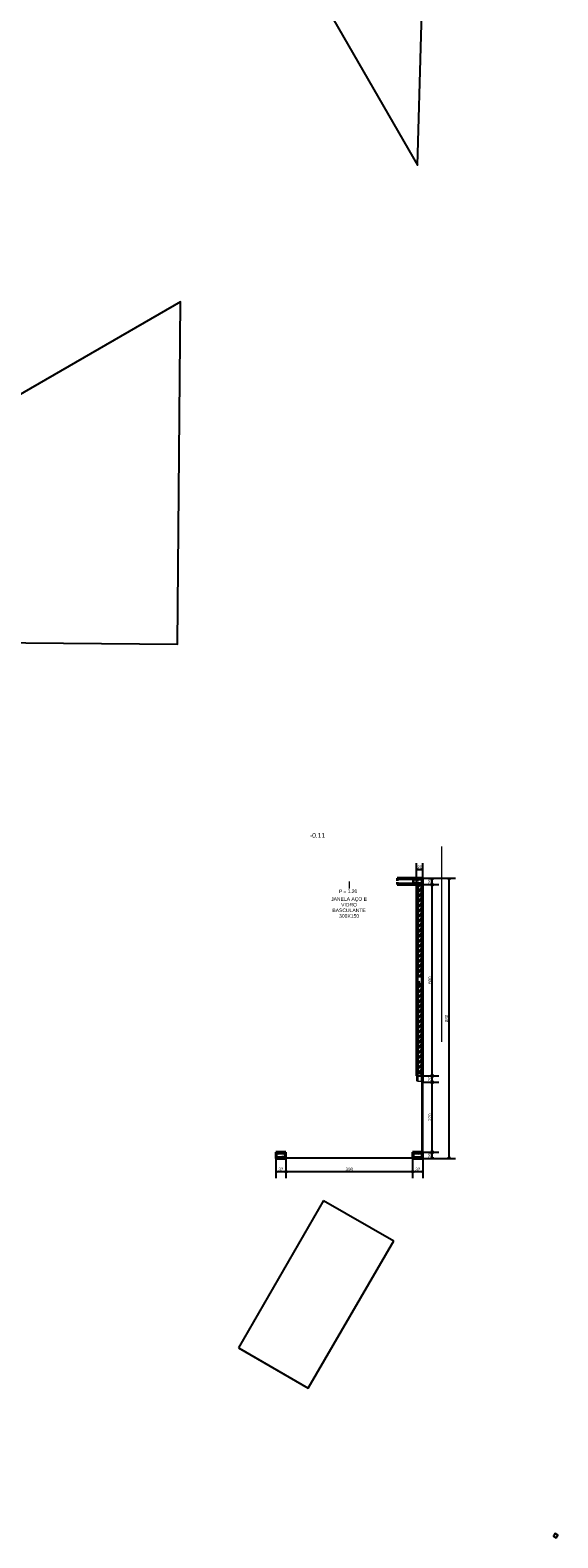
# Model space of a CAD drawing. Header units: millimetres. Extents: x -109 to 627, y -178 to 173.
# Tile 90 of 178: x 136 to 153, y -89 to -42. Entities that reach past the tile are written whole.
import ezdxf

# ---------------------------------------------------------------- set-up
doc = ezdxf.new("R2010")
doc.units = ezdxf.units.MM
doc.layers.add('A-PAREDE', color=5, linetype='Continuous')
doc.layers.add('A-PILAR', color=6, linetype='Continuous')
for name, color, linetype, lineweight in [('ARQ - ALVENARIA - OSSO', 2, 'Continuous', 35), ('ARQ - COTA_NÍVEL', 2, 'Continuous', 5), ('ARQ - DIVISORIA', 3, 'Continuous', 35), ('ARQ - PAREDE VISTA', 4, 'Continuous', 9), ('ARQ - PAREDES_HACHURA', 9, 'Continuous', 35), ('ARQ - PAREDES_REVESTIMENTO', 3, 'Continuous', 35), ('ARQ - PILAR', 4, 'Continuous', 15), ('ARQ - PISO', 9, 'Continuous', 5), ('ARQ -TEXTO_JANELA', 2, 'Continuous', 9)]:
    doc.layers.add(name, color=color, linetype=linetype, lineweight=lineweight)
doc.styles.add('Arial_2', font='arial.ttf', dxfattribs={"height": 0.15})
doc.styles.add('Arial_3', font='arial.ttf', dxfattribs={"height": 0.0015})
doc.styles.add('Arial_4', font='arial.ttf', dxfattribs={"height": 0.1125})
doc.styles.add('GULIM', font='Gulim.ttf')
doc.dimstyles.new('GULIM-100', dxfattribs={"dimtxt": 0.1, "dimasz": 0.05, "dimexe": 0.2, "dimexo": 0, "dimgap": 0.025, "dimtad": 1, "dimdec": 0, "dimlfac": 100, "dimzin": 12, "dimdsep": 46, "dimtxsty": 'GULIM', "dimblk": 'OPEN30', "dimcen": 0, "dimclrd": 152, "dimclre": 152, "dimclrt": 152, "dimaunit": 1, "dimadec": 0, "dimazin": 0, "dimtfac": 1.875, "dimtdec": 0, "dimtmove": 2, "dimatfit": 3, "dimldrblk": 'OPEN30', "dimfxl": 0, "dimtolj": 1, "dimtzin": 12, "dimlwd": -1, "dimarcsym": 0})
pattern_1 = [(50, (122.32176, -85.75427), (0.5462905, -0.0472954), [0.056985, -0.628837]), (355, (122.32176, -85.75427), (-0.105401, 0.573222), [0.045988, -0.50287]), (100.451, (122.36775, -85.75827), (0.4408405, 0.525572), [0.048987, -0.533862]), (46.184, (122.32176, -85.6023), (0.812912, -0.126028), [0.085978, -0.942756]), (96.636, (122.38974, -85.6123), (0.71181, 0.74206), [0.072981, -0.800793]), (351.184, (122.3218, -85.6023), (0.712045, 0.742424), [0.068982, -0.753805]), (21, (122.39774, -85.6403), (0.454867, -0.3062124), [0.056985, -0.628837]), (326, (122.39774, -85.6403), (0.185717, 0.552451), [0.045988, -0.50287]), (71.451, (122.43573, -85.6653), (0.64037, 0.245952), [0.048987, -0.533862]), (37.5, (122.32176, -85.75427), (0.0092036, 0.2540508), [0.0249935, -0.4718778, 0.0249935, -0.4848744, -0.5048692]), (37.5, (122.32176, -85.75427), (0.0092036, 0.2540508), [-1.006739, 0.0249935, -0.4798757]), (7.5, (122.32176, -85.75427), (0.2004088, 0.3006604), [0.0249935, -0.265931, 0.0249935, -0.459881, -0.1919503]), (7.5, (122.32176, -85.75427), (0.2004088, 0.3006604), [-0.775799, 0.0249935, -0.166957]), (327.5, (122.1518, -85.75427), (0.4063776, -0.0170732), [0.0249935, -0.1649573, 0.0249935, -0.5688527, -0.7887957]), (327.5, (122.1518, -85.75427), (0.4063776, -0.0170732), [-0.784797, 0.0249935, -0.763802]), (317.5, (122.07582, -85.75427), (0.4438837, 0.075988), [0.0249935, -0.222942, 0.0249935, -0.369904, -0.559855]), (317.5, (122.07582, -85.75427), (0.4438837, 0.075988), [-0.641834, 0.0249935, -0.5348615])]
pattern_2 = [(45, (122.32176, -85.75427), (-0.07917545, 0.07917545), [])]

# ---------------------------------------------------------------- blocks, each defined once
blk = doc.blocks.new('Identificação de Janela - Modelo 1-6080617-NÍVEL 1')
at = {"layer": 'ARQ -TEXTO_JANELA', "char_height": 0.0015, "attachment_point": 1, "style": 'Arial_3'}
for s, insert, width in [('P', (-0.00449, 0.00572), 0.0016835), ('=', (-0.00267, 0.00556), 0.0015232)]:
    blk.add_mtext(s, dxfattribs=dict(at, insert=insert, width=width))
blk = doc.blocks.new('_Open30')
at = {"color": 0, "linetype": 'ByBlock', "lineweight": -2}
for p, q in [((-1, 0.27), (0, 0)), ((0, 0), (-1, -0.27)), ((0, 0), (-1, 0))]:
    blk.add_line(p, q, dxfattribs=at)
blk = doc.blocks.new('*D1028')
at = {"layer": 'A-PAREDE', "color": 152, "lineweight": -2, "transparency": 16777216}
for p, q in [((148.617, -68.687), (148.617, -68.015)), ((148.817, -68.487), (148.817, -68.015))]:
    blk.add_line(p, q, dxfattribs=at)
at = {"layer": 'A-PAREDE', "color": 152, "transparency": 16777216}
blk.add_line((148.667, -68.215), (148.767, -68.215), dxfattribs=at)
at = {"layer": 'Defpoints', "color": 0, "transparency": 16777216}
for p in [(148.817, -68.215), (148.817, -68.487), (148.617, -68.687)]:
    blk.add_point(p, dxfattribs=at)
at = {"layer": 'A-PAREDE', "color": 152, "transparency": 16777216, "xscale": 0.05, "yscale": 0.05, "zscale": 0.05, "rotation": 180}
blk.add_blockref('_Open30', (148.617, -68.215), dxfattribs=at)
at = {"layer": 'A-PAREDE', "color": 152, "transparency": 16777216, "xscale": 0.05, "yscale": 0.05, "zscale": 0.05}
blk.add_blockref('_Open30', (148.817, -68.215), dxfattribs=at)
at = {"layer": 'A-PAREDE', "color": 152, "transparency": 16777216, "insert": (148.717, -68.139), "char_height": 0.1, "attachment_point": 5, "style": 'GULIM'}
blk.add_mtext('\\A1;20', dxfattribs=at)
blk = doc.blocks.new('*D1019')
at = {"layer": 'A-PAREDE', "color": 152, "lineweight": -2, "transparency": 16777216}
for p, q in [((148.817, -77.084), (149.315, -77.084)), ((148.817, -77.284), (149.315, -77.284))]:
    blk.add_line(p, q, dxfattribs=at)
at = {"layer": 'A-PAREDE', "color": 152, "transparency": 16777216}
blk.add_line((149.115, -77.234), (149.115, -77.134), dxfattribs=at)
at = {"layer": 'Defpoints', "color": 0, "transparency": 16777216}
for p in [(148.817, -77.084), (149.115, -77.084), (148.817, -77.284)]:
    blk.add_point(p, dxfattribs=at)
at = {"layer": 'A-PAREDE', "color": 152, "transparency": 16777216, "xscale": 0.05, "yscale": 0.05, "zscale": 0.05}
for p, rotation in [((149.115, -77.084), 90), ((149.115, -77.284), 270)]:
    blk.add_blockref('_Open30', p, dxfattribs=dict(at, rotation=rotation))
at = {"layer": 'A-PAREDE', "color": 152, "transparency": 16777216, "insert": (149.038, -77.184), "char_height": 0.1, "attachment_point": 5, "rotation": 90, "style": 'GULIM'}
blk.add_mtext('\\A1;20', dxfattribs=at)
blk = doc.blocks.new('*D1020')
at = {"layer": 'A-PAREDE', "color": 152, "lineweight": -2, "transparency": 16777216}
for p, q in [((148.817, -74.885), (149.315, -74.885)), ((148.817, -77.084), (149.315, -77.084))]:
    blk.add_line(p, q, dxfattribs=at)
at = {"layer": 'A-PAREDE', "color": 152, "transparency": 16777216}
blk.add_line((149.115, -77.034), (149.115, -74.935), dxfattribs=at)
at = {"layer": 'Defpoints', "color": 0, "transparency": 16777216}
for p in [(148.817, -74.885), (149.115, -74.885), (148.817, -77.084)]:
    blk.add_point(p, dxfattribs=at)
at = {"layer": 'A-PAREDE', "color": 152, "transparency": 16777216, "xscale": 0.05, "yscale": 0.05, "zscale": 0.05}
for p, rotation in [((149.115, -74.885), 90), ((149.115, -77.084), 270)]:
    blk.add_blockref('_Open30', p, dxfattribs=dict(at, rotation=rotation))
at = {"layer": 'A-PAREDE', "color": 152, "transparency": 16777216, "insert": (149.038, -75.985), "char_height": 0.1, "attachment_point": 5, "rotation": 90, "style": 'GULIM'}
blk.add_mtext('\\A1;220', dxfattribs=at)
blk = doc.blocks.new('*D1021')
at = {"layer": 'A-PAREDE', "color": 152, "lineweight": -2, "transparency": 16777216}
for p, q in [((148.617, -74.685), (149.315, -74.685)), ((148.817, -74.885), (149.315, -74.885))]:
    blk.add_line(p, q, dxfattribs=at)
at = {"layer": 'A-PAREDE', "color": 152, "transparency": 16777216}
blk.add_line((149.115, -74.835), (149.115, -74.735), dxfattribs=at)
at = {"layer": 'Defpoints', "color": 0, "transparency": 16777216}
for p in [(148.617, -74.685), (149.115, -74.685), (148.817, -74.885)]:
    blk.add_point(p, dxfattribs=at)
at = {"layer": 'A-PAREDE', "color": 152, "transparency": 16777216, "xscale": 0.05, "yscale": 0.05, "zscale": 0.05}
for p, rotation in [((149.115, -74.685), 90), ((149.115, -74.885), 270)]:
    blk.add_blockref('_Open30', p, dxfattribs=dict(at, rotation=rotation))
at = {"layer": 'A-PAREDE', "color": 152, "transparency": 16777216, "insert": (149.038, -74.785), "char_height": 0.1, "attachment_point": 5, "rotation": 90, "style": 'GULIM'}
blk.add_mtext('\\A1;20', dxfattribs=at)
blk = doc.blocks.new('*D1022')
at = {"layer": 'A-PAREDE', "color": 152, "lineweight": -2, "transparency": 16777216}
for p, q in [((148.617, -68.687), (149.315, -68.687)), ((148.617, -74.685), (149.315, -74.685))]:
    blk.add_line(p, q, dxfattribs=at)
at = {"layer": 'A-PAREDE', "color": 152, "transparency": 16777216}
blk.add_line((149.115, -74.635), (149.115, -68.737), dxfattribs=at)
at = {"layer": 'Defpoints', "color": 0, "transparency": 16777216}
for p in [(148.617, -68.687), (149.115, -68.687), (148.617, -74.685)]:
    blk.add_point(p, dxfattribs=at)
at = {"layer": 'A-PAREDE', "color": 152, "transparency": 16777216, "xscale": 0.05, "yscale": 0.05, "zscale": 0.05}
for p, rotation in [((149.115, -68.687), 90), ((149.115, -74.685), 270)]:
    blk.add_blockref('_Open30', p, dxfattribs=dict(at, rotation=rotation))
at = {"layer": 'A-PAREDE', "color": 152, "transparency": 16777216, "insert": (149.038, -71.686), "char_height": 0.1, "attachment_point": 5, "rotation": 90, "style": 'GULIM'}
blk.add_mtext('\\A1;600', dxfattribs=at)
blk = doc.blocks.new('*D1023')
at = {"layer": 'A-PAREDE', "color": 152, "lineweight": -2, "transparency": 16777216}
for p, q in [((148.817, -68.487), (149.315, -68.487)), ((148.617, -68.687), (149.315, -68.687))]:
    blk.add_line(p, q, dxfattribs=at)
at = {"layer": 'A-PAREDE', "color": 152, "transparency": 16777216}
blk.add_line((149.115, -68.637), (149.115, -68.537), dxfattribs=at)
at = {"layer": 'Defpoints', "color": 0, "transparency": 16777216}
for p in [(148.817, -68.487), (149.115, -68.487), (148.617, -68.687)]:
    blk.add_point(p, dxfattribs=at)
at = {"layer": 'A-PAREDE', "color": 152, "transparency": 16777216, "xscale": 0.05, "yscale": 0.05, "zscale": 0.05}
for p, rotation in [((149.115, -68.487), 90), ((149.115, -68.687), 270)]:
    blk.add_blockref('_Open30', p, dxfattribs=dict(at, rotation=rotation))
at = {"layer": 'A-PAREDE', "color": 152, "transparency": 16777216, "insert": (149.038, -68.587), "char_height": 0.1, "attachment_point": 5, "rotation": 90, "style": 'GULIM'}
blk.add_mtext('\\A1;20', dxfattribs=at)
blk = doc.blocks.new('*D1024')
at = {"layer": 'A-PAREDE', "color": 152, "lineweight": -2, "transparency": 16777216}
for p, q in [((148.817, -68.487), (149.839, -68.487)), ((148.817, -77.284), (149.839, -77.284))]:
    blk.add_line(p, q, dxfattribs=at)
at = {"layer": 'A-PAREDE', "color": 152, "transparency": 16777216}
blk.add_line((149.639, -77.234), (149.639, -68.537), dxfattribs=at)
at = {"layer": 'Defpoints', "color": 0, "transparency": 16777216}
for p in [(148.817, -68.487), (149.639, -68.487), (148.817, -77.284)]:
    blk.add_point(p, dxfattribs=at)
at = {"layer": 'A-PAREDE', "color": 152, "transparency": 16777216, "xscale": 0.05, "yscale": 0.05, "zscale": 0.05}
for p, rotation in [((149.639, -68.487), 90), ((149.639, -77.284), 270)]:
    blk.add_blockref('_Open30', p, dxfattribs=dict(at, rotation=rotation))
at = {"layer": 'A-PAREDE', "color": 152, "transparency": 16777216, "insert": (149.563, -72.886), "char_height": 0.1, "attachment_point": 5, "rotation": 90, "style": 'GULIM'}
blk.add_mtext('\\A1;880', dxfattribs=at)
blk = doc.blocks.new('*D1025')
at = {"layer": 'A-PAREDE', "color": 152, "lineweight": -2, "transparency": 16777216}
for p, q in [((148.497, -77.284), (148.497, -77.897)), ((148.817, -77.284), (148.817, -77.897))]:
    blk.add_line(p, q, dxfattribs=at)
at = {"layer": 'A-PAREDE', "color": 152, "transparency": 16777216}
blk.add_line((148.767, -77.697), (148.547, -77.697), dxfattribs=at)
at = {"layer": 'Defpoints', "color": 0, "transparency": 16777216}
for p in [(148.497, -77.284), (148.817, -77.284), (148.497, -77.697)]:
    blk.add_point(p, dxfattribs=at)
at = {"layer": 'A-PAREDE', "color": 152, "transparency": 16777216, "xscale": 0.05, "yscale": 0.05, "zscale": 0.05, "rotation": 180}
blk.add_blockref('_Open30', (148.497, -77.697), dxfattribs=at)
at = {"layer": 'A-PAREDE', "color": 152, "transparency": 16777216, "xscale": 0.05, "yscale": 0.05, "zscale": 0.05}
blk.add_blockref('_Open30', (148.817, -77.697), dxfattribs=at)
at = {"layer": 'A-PAREDE', "color": 152, "transparency": 16777216, "insert": (148.657, -77.62), "char_height": 0.1, "attachment_point": 5, "style": 'GULIM'}
blk.add_mtext('\\A1;32', dxfattribs=at)
blk = doc.blocks.new('*D1026')
at = {"color": 152, "lineweight": -2, "transparency": 16777216}
for p, q in [((144.518, -77.284), (144.518, -77.897)), ((148.497, -77.284), (148.497, -77.897))]:
    blk.add_line(p, q, dxfattribs=at)
at = {"color": 152, "transparency": 16777216}
blk.add_line((148.447, -77.697), (144.568, -77.697), dxfattribs=at)
at = {"layer": 'Defpoints', "color": 0, "transparency": 16777216}
for p in [(144.518, -77.284), (148.497, -77.284), (144.518, -77.697)]:
    blk.add_point(p, dxfattribs=at)
at = {"color": 152, "transparency": 16777216, "xscale": 0.05, "yscale": 0.05, "zscale": 0.05, "rotation": 180}
blk.add_blockref('_Open30', (144.518, -77.697), dxfattribs=at)
at = {"color": 152, "transparency": 16777216, "xscale": 0.05, "yscale": 0.05, "zscale": 0.05}
blk.add_blockref('_Open30', (148.497, -77.697), dxfattribs=at)
at = {"color": 152, "transparency": 16777216, "insert": (146.508, -77.62), "char_height": 0.1, "attachment_point": 5, "style": 'GULIM'}
blk.add_mtext('\\A1;398', dxfattribs=at)
blk = doc.blocks.new('*D1027')
at = {"color": 152, "lineweight": -2, "transparency": 16777216}
for p, q in [((144.198, -77.284), (144.198, -77.897)), ((144.518, -77.284), (144.518, -77.897))]:
    blk.add_line(p, q, dxfattribs=at)
at = {"color": 152, "transparency": 16777216}
blk.add_line((144.468, -77.697), (144.248, -77.697), dxfattribs=at)
at = {"layer": 'Defpoints', "color": 0, "transparency": 16777216}
for p in [(144.198, -77.284), (144.518, -77.284), (144.198, -77.697)]:
    blk.add_point(p, dxfattribs=at)
at = {"color": 152, "transparency": 16777216, "xscale": 0.05, "yscale": 0.05, "zscale": 0.05, "rotation": 180}
blk.add_blockref('_Open30', (144.198, -77.697), dxfattribs=at)
at = {"color": 152, "transparency": 16777216, "xscale": 0.05, "yscale": 0.05, "zscale": 0.05}
blk.add_blockref('_Open30', (144.518, -77.697), dxfattribs=at)
at = {"color": 152, "transparency": 16777216, "insert": (144.358, -77.62), "char_height": 0.1, "attachment_point": 5, "style": 'GULIM'}
blk.add_mtext('\\A1;32', dxfattribs=at)

msp = doc.modelspace()

# ---------------------------------------------------------------- hatches: boundary and pattern name
at = {"layer": 'ARQ - PAREDES_HACHURA'}
for points in [[(148.79726, -74.85502), (148.79726, -68.50667), (148.78726, -68.50667), (148.78726, -74.85502)], [(148.6473, -74.71506), (148.6473, -68.66663), (148.6373, -68.66663), (148.6373, -74.71506)], [(144.22844, -77.11444), (144.48838, -77.11444), (144.48838, -77.10444), (144.21845, -77.10444), (144.21845, -77.11444)], [(144.48838, -77.2544), (144.49837, -77.25405), (144.49837, -77.10444), (144.48838, -77.10444), (144.48838, -77.11444)], [(148.52733, -77.11444), (148.78726, -77.11444), (148.78726, -77.10444), (148.51733, -77.10444), (148.51733, -77.11444)], [(148.79726, -77.2644), (148.79726, -77.08445), (148.78726, -77.08445), (148.78726, -77.2644)], [(144.22844, -77.2544), (144.22844, -77.11444), (144.21845, -77.11482), (144.21845, -77.2544)], [(144.48838, -77.2644), (144.49837, -77.2644), (144.49837, -77.2544), (144.21845, -77.2544), (144.21845, -77.2644), (144.22844, -77.2644)], [(148.51733, -77.2544), (148.52733, -77.2544), (148.52733, -77.11444), (148.51733, -77.11482), (148.51733, -77.25402)], [(148.52733, -77.2644), (148.78726, -77.2644), (148.78726, -77.2544), (148.51733, -77.2544), (148.51733, -77.2644)]]:
    msp.add_hatch(color=256, dxfattribs=at).paths.add_polyline_path(points, flags=0)
h = msp.add_hatch(dxfattribs=at)
h.set_pattern_fill('FP_6', color=256, scale=0.999741, style=0, pattern_type=2)
h.set_pattern_definition(pattern_2)
h.paths.add_polyline_path([(148.6473, -71.55588), (148.78726, -71.55588), (148.78726, -68.65663), (148.6473, -68.65663), (148.6473, -68.68662)], flags=0)
h = msp.add_hatch(dxfattribs=at)
h.set_pattern_fill('FP_6', color=256, scale=0.999741, style=0, pattern_type=2)
h.set_pattern_definition(pattern_2)
h.paths.add_polyline_path([(148.6473, -74.59509), (148.78726, -74.59509), (148.78726, -71.81581), (148.6473, -71.81581), (148.6473, -72.95843)], flags=0)
at = {"layer": 'ARQ - PILAR'}
h = msp.add_hatch(dxfattribs=at)
h.set_pattern_fill('FP_1', color=256, scale=0.999741, style=0, pattern_type=2)
h.set_pattern_definition(pattern_1)
h.paths.add_polyline_path([(148.78726, -68.65663), (148.78726, -68.51666), (148.52733, -68.51666), (148.52733, -68.65663), (148.6473, -68.65663)], flags=0)
h = msp.add_hatch(dxfattribs=at)
h.set_pattern_fill('FP_1', color=256, scale=0.999741, style=0, pattern_type=2)
h.set_pattern_definition(pattern_1)
h.paths.add_polyline_path([(148.6473, -71.81581), (148.78726, -71.81581), (148.78726, -71.55588), (148.6473, -71.55588)], flags=0)
h = msp.add_hatch(dxfattribs=at)
h.set_pattern_fill('FP_1', color=256, scale=0.999741, style=0, pattern_type=2)
h.set_pattern_definition(pattern_1)
h.paths.add_polyline_path([(148.6473, -74.85502), (148.78726, -74.85502), (148.78726, -74.59509), (148.6473, -74.59509), (148.6473, -74.71506)], flags=0)
h = msp.add_hatch(dxfattribs=at)
h.set_pattern_fill('FP_1', color=256, scale=0.999741, style=0, pattern_type=2)
h.set_pattern_definition(pattern_1)
h.paths.add_polyline_path([(144.48838, -77.2544), (144.48838, -77.11444), (144.22844, -77.11444), (144.22844, -77.2544)], flags=0)
h = msp.add_hatch(dxfattribs=at)
h.set_pattern_fill('FP_1', color=256, scale=0.999741, style=0, pattern_type=2)
h.set_pattern_definition(pattern_1)
h.paths.add_polyline_path([(148.78726, -77.2544), (148.78726, -77.11444), (148.52733, -77.11444), (148.52733, -77.2544)], flags=0)

# ---------------------------------------------------------------- linework, layer by layer
at = {"color": 1}
for points in [[(132.04813, -17.35263), (148.65256, -46.1144), (149.11478, -29.871), (139.72265, -29.94062), (139.64828, -19.90834), (149.25795, -19.93771), (149.35971, -12.87725), (146.85012, -13.68814), (143.40674, -11.15803), (102.49108, -10.8005)], [(54.16153, -60.38011), (141.11623, -61.13993), (141.21008, -50.40056), (128.56256, -57.70521)]]:
    msp.add_lwpolyline(points, dxfattribs=at)
at = {"layer": 'A-PAREDE', "color": 4}
for p, q in [((145.70301, -78.59701), (143.03185, -83.22359)), ((145.70301, -78.59701), (147.90473, -79.86817)), ((145.22124, -84.48764), (147.90473, -79.86817)), ((143.03185, -83.22359), (145.22124, -84.48764)), ((143.04685, -83.23225), (145.22124, -84.48764))]:
    msp.add_line(p, q, dxfattribs=at)
at = {"layer": 'A-PILAR', "color": 4}
msp.add_lwpolyline([(153.00525, -89.18381), (153.05525, -89.0972), (152.96864, -89.0472), (152.91864, -89.13381)], close=True, dxfattribs=at)
at = {"layer": 'ARQ - ALVENARIA - OSSO'}
for p, q in [((148.52733, -68.51666), (148.00746, -68.51666)), ((148.00746, -68.51666), (148.00746, -68.56665)), ((148.52733, -68.65663), (148.52733, -68.51666)), ((148.00746, -68.60664), (148.00746, -68.65663)), ((148.00746, -68.65663), (148.52733, -68.65663)), ((148.78726, -68.65663), (148.6473, -68.65663)), ((148.6473, -68.66663), (148.6473, -68.65663)), ((148.6473, -68.68662), (148.6473, -71.55588)), ((148.78726, -71.55588), (148.78726, -68.65663)), ((148.6473, -71.55588), (148.78726, -71.55588)), ((148.78726, -71.81581), (148.6473, -71.81581)), ((148.6473, -71.81581), (148.6473, -74.59509)), ((148.78726, -74.59509), (148.78726, -71.81581)), ((148.6373, -74.71506), (148.6473, -74.71506)), ((148.6473, -74.59509), (148.78726, -74.59509)), ((148.6473, -74.85502), (148.6473, -74.71506))]:
    msp.add_line(p, q, dxfattribs=at)
at = {"layer": 'ARQ - DIVISORIA'}
for p, q in [((148.00746, -68.50667), (148.00746, -68.51666)), ((148.52733, -68.51666), (148.78726, -68.51666)), ((148.78726, -68.51666), (148.78726, -74.85502)), ((148.00746, -68.65663), (148.00746, -68.66663)), ((148.6473, -68.65663), (148.52733, -68.65663)), ((148.6473, -74.71506), (148.6473, -71.55588)), ((148.81725, -74.86502), (148.81725, -74.85502)), ((148.79726, -77.08445), (148.78726, -77.08445)), ((148.78726, -77.10444), (148.78726, -77.2544)), ((144.22844, -77.11444), (144.48838, -77.11444)), ((144.22844, -77.2544), (144.22844, -77.11444)), ((144.48838, -77.2544), (144.22844, -77.2544)), ((144.48838, -77.11444), (144.48838, -77.2544)), ((148.52733, -77.11444), (148.78726, -77.11444)), ((148.52733, -77.2544), (148.52733, -77.11444)), ((148.78726, -77.2544), (148.52733, -77.2544))]:
    msp.add_line(p, q, dxfattribs=at)
at = {"layer": 'ARQ - PAREDE VISTA'}
for p, q in [((148.00746, -68.50667), (148.79726, -68.50667)), ((148.79726, -68.50667), (148.79726, -74.85502)), ((148.6373, -68.66663), (148.00746, -68.66663)), ((148.6373, -74.70506), (148.6373, -68.66663)), ((148.78726, -77.08445), (148.78726, -74.88502)), ((148.81725, -74.85502), (148.79726, -74.85502)), ((148.81725, -74.88502), (148.81725, -77.08445)), ((144.21845, -77.10444), (144.49837, -77.10444)), ((144.21845, -77.2644), (144.21845, -77.10444)), ((144.49837, -77.10444), (144.49837, -77.2644)), ((148.51733, -77.10444), (148.78726, -77.10444)), ((148.51733, -77.2644), (148.51733, -77.10444)), ((148.79726, -77.08445), (148.79726, -77.2644)), ((144.49837, -77.2644), (144.21845, -77.2644)), ((144.51837, -77.2544), (148.49734, -77.2544)), ((148.49734, -77.28439), (144.51837, -77.28439)), ((148.79726, -77.2644), (148.51733, -77.2644))]:
    msp.add_line(p, q, dxfattribs=at)
at = {"layer": 'ARQ - PAREDES_REVESTIMENTO'}
for p, q in [((148.81725, -68.48667), (148.00746, -68.48667)), ((148.00746, -68.48667), (148.00746, -68.50667)), ((148.81725, -74.85502), (148.81725, -68.48667)), ((148.00746, -68.66663), (148.00746, -68.68662)), ((148.00746, -68.68662), (148.61731, -68.68662)), ((148.61731, -68.68662), (148.61731, -74.68507)), ((148.81725, -74.88502), (148.81725, -74.86502)), ((144.51837, -77.08445), (144.19845, -77.08445)), ((144.19845, -77.08445), (144.19845, -77.28439)), ((144.51837, -77.28439), (144.51837, -77.08445)), ((148.78726, -77.08445), (148.49734, -77.08445)), ((148.49734, -77.08445), (148.49734, -77.28439)), ((148.78726, -77.10444), (148.78726, -77.08445)), ((148.81725, -77.08445), (148.79726, -77.08445)), ((148.81725, -77.28439), (148.81725, -77.08445)), ((144.19845, -77.28439), (144.51837, -77.28439)), ((148.49734, -77.28439), (148.81725, -77.28439))]:
    msp.add_line(p, q, dxfattribs=at)
at = {"layer": 'ARQ - PILAR'}
for p, q in [((148.78726, -68.51666), (148.52733, -68.51666)), ((148.52733, -68.51666), (148.52733, -68.65663)), ((148.78726, -68.65663), (148.78726, -68.51666)), ((148.52733, -68.65663), (148.78726, -68.65663)), ((148.78726, -71.55588), (148.6473, -71.55588)), ((148.6473, -71.55588), (148.6473, -71.81581)), ((148.6473, -71.81581), (148.78726, -71.81581)), ((148.78726, -71.81581), (148.78726, -71.55588)), ((148.78726, -74.59509), (148.6473, -74.59509)), ((148.6473, -74.59509), (148.6473, -74.85502)), ((148.78726, -74.85502), (148.78726, -74.59509)), ((148.6473, -74.85502), (148.78726, -74.85502)), ((144.48838, -77.11444), (144.22844, -77.11444)), ((144.22844, -77.11444), (144.22844, -77.2544)), ((144.22844, -77.2544), (144.48838, -77.2544)), ((144.48838, -77.2544), (144.48838, -77.11444)), ((148.78726, -77.11444), (148.52733, -77.11444)), ((148.52733, -77.11444), (148.52733, -77.2544)), ((148.52733, -77.2544), (148.78726, -77.2544)), ((148.78726, -77.2544), (148.78726, -77.11444))]:
    msp.add_line(p, q, dxfattribs=at)
at = {"layer": 'ARQ - PISO'}
msp.add_line((149.4171, -73.61933), (149.4171, -67.48667), dxfattribs=at)
at = {"layer": 'ARQ -TEXTO_JANELA'}
msp.add_line((146.50785, -68.58665), (146.50127, -68.80839), dxfattribs=at)

# ---------------------------------------------------------------- block references
at = {"layer": 'ARQ -TEXTO_JANELA', "xscale": 74.98057826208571, "yscale": 74.98057826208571, "zscale": 74.98057826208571}
msp.add_blockref('Identificação de Janela - Modelo 1-6080617-NÍVEL 1', (146.52101, -69.26983), dxfattribs=at)

# ---------------------------------------------------------------- texts
at = {"layer": 'ARQ - COTA_NÍVEL', "insert": (145.27391, -67.06714), "char_height": 0.149961, "width": 0.5709695, "attachment_point": 1, "line_spacing_factor": 0.941778, "style": 'Arial_2'}
msp.add_mtext('-0.11', dxfattribs=at)
at = {"layer": 'ARQ -TEXTO_JANELA', "line_spacing_factor": 0.941778, "style": 'Arial_4'}
for s, insert, char_height, width, attachment_point in [('1.20', (146.76087, -68.83891), 0.112471, 0.3662711, 3), ('JANELA AÇO E\\PVIDRO\\PBASCULANTE\\P300X150', (146.50127, -69.08452), 0.1124709, 1.3452891, 2)]:
    msp.add_mtext(s, dxfattribs=dict(at, insert=insert, char_height=char_height, width=width, attachment_point=attachment_point))

# ---------------------------------------------------------------- dimensions: what is measured, and where the dimension line sits
for base, p1, p2, picture, middle in [((144.19845, -77.69662), (144.51837, -77.28439), (144.19845, -77.28439), '*D1027', (144.35841, -77.62035)), ((144.51837, -77.69662), (148.49734, -77.28439), (144.51837, -77.28439), '*D1026', (146.50785, -77.62035))]:
    dim = msp.add_linear_dim(base=base, p1=p1, p2=p2, dimstyle='GULIM-100')
    dim.commit()
    dim.dimension.update_dxf_attribs({"geometry": picture, "text_midpoint": middle})
at = {"layer": 'A-PAREDE', "color": 252}
for base, p1, p2, picture, middle in [((148.81725, -68.21534), (148.61731, -68.68662), (148.81725, -68.48667), '*D1028', (148.71728, -68.13907)), ((148.49734, -77.69662), (148.81725, -77.28439), (148.49734, -77.28439), '*D1025', (148.6573, -77.62035))]:
    dim = msp.add_linear_dim(base=base, p1=p1, p2=p2, dimstyle='GULIM-100', dxfattribs=at)
    dim.commit()
    dim.dimension.update_dxf_attribs({"geometry": picture, "text_midpoint": middle})
for base, p1, p2, picture, middle in [((149.11455, -68.48667), (148.61731, -68.68662), (148.81725, -68.48667), '*D1023', (149.03829, -68.58665)), ((149.63942, -68.48667), (148.81725, -77.28439), (148.81725, -68.48667), '*D1024', (149.56315, -72.88553)), ((149.11455, -68.68662), (148.61731, -74.68507), (148.61731, -68.68662), '*D1022', (149.03829, -71.68584)), ((149.11455, -74.68507), (148.81725, -74.88502), (148.61731, -74.68507), '*D1021', (149.03829, -74.78504)), ((149.11455, -74.88502), (148.81725, -77.08445), (148.81725, -74.88502), '*D1020', (149.03829, -75.98473)), ((149.11455, -77.08445), (148.81725, -77.28439), (148.81725, -77.08445), '*D1019', (149.03829, -77.18442))]:
    dim = msp.add_linear_dim(base=base, p1=p1, p2=p2, angle=90, dimstyle='GULIM-100', dxfattribs=at)
    dim.commit()
    dim.dimension.update_dxf_attribs({"geometry": picture, "text_midpoint": middle})

doc.saveas('drawing.dxf')
